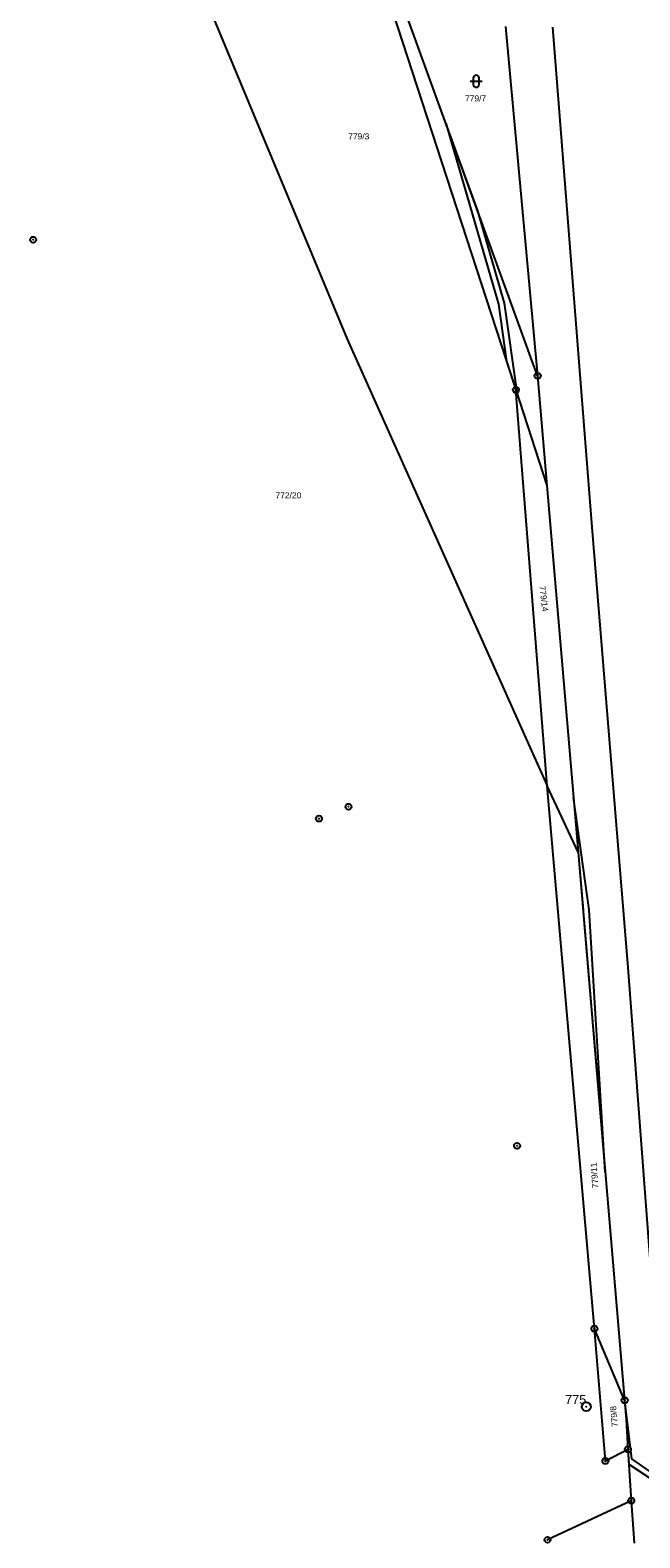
# Model space of a CAD drawing. Header units: metres. Extents: x -747283 to -746243, y -1022515 to -1021544.
# Tile 10 of 43: x -747278 to -747177, y -1021938 to -1021688. Entities that reach past the tile are written whole.
import ezdxf
from ezdxf.enums import TextEntityAlignment as Align

# ---------------------------------------------------------------- set-up
doc = ezdxf.new("R2010")
doc.units = ezdxf.units.M
doc.header["$MEASUREMENT"] = 0
for name, color, linetype in [('101', 251, 'CONTINUOUS'), ('1016', 251, 'CONTINUOUS'), ('105', 251, 'CONTINUOUS'), ('18', 251, 'CONTINUOUS'), ('21800', 251, 'CONTINUOUS'), ('21900', 251, 'CONTINUOUS'), ('21999', 251, 'CONTINUOUS'), ('23700', 251, 'CONTINUOUS'), ('316', 251, 'CONTINUOUS')]:
    doc.layers.add(name, color=color, linetype=linetype)
doc.styles.add('Arial', font='arial.ttf', dxfattribs={"height": 1})
doc.styles.get("Standard").update_dxf_attribs({"font": 'arial.ttf'})

# ---------------------------------------------------------------- blocks, each defined once
blk = doc.blocks.new('3_16$6')
at = {"layer": '316', "linetype": 'Continuous'}
for p, q in [((-1, 1), (1, 1)), ((-0.5, 1.5), (-0.5, 0.5)), ((0.5, 0.5), (0.5, 1.5))]:
    blk.add_line(p, q, dxfattribs=at)
for centre, start, end in [((0, 1.5), 0, 180), ((0, 0.5), 180, 359.9879)]:
    blk.add_arc(centre, 0.5, start, end, dxfattribs=at)
blk = doc.blocks.new('1_01$20')
at = {"layer": '101', "linetype": 'Continuous'}
for radius in [0.75, 0.03]:
    blk.add_circle((0, 0), radius, dxfattribs=at)
blk = doc.blocks.new('1_05$21')
at = {"layer": '105', "linetype": 'Continuous'}
for radius in [0.5, 0.0303]:
    blk.add_circle((0, 0), radius, dxfattribs=at)

msp = doc.modelspace()

# ---------------------------------------------------------------- linework, layer by layer
at = {"layer": '21800'}
for p, q in [((-747191.12, -1021687.51), (-747184.63, -1021770.42)), ((-747184.63, -1021770.42), (-747178.66, -1021843.38)), ((-747178.66, -1021843.38), (-747169.12, -1021969.93))]:
    msp.add_line(p, q, dxfattribs=at)
at = {"layer": '21900'}
for p, q in [((-747235.92, -1021628.85), (-747197.21, -1021747.65)), ((-747193.6, -1021745.32), (-747214.99, -1021686.44)), ((-747198.91, -1021687.42), (-747193.6, -1021745.32)), ((-747193.6, -1021745.32), (-747192.06, -1021763.48)), ((-747197.21, -1021747.65), (-747192.06, -1021763.48)), ((-747192.01, -1021813.26), (-747197.21, -1021747.65)), ((-747192.06, -1021763.48), (-747186.89, -1021824.28)), ((-747184.2, -1021903.25), (-747192.01, -1021813.26)), ((-747186.89, -1021824.28), (-747179.18, -1021915.12)), ((-747182.37, -1021925.17), (-747184.2, -1021903.25)), ((-747179.18, -1021915.12), (-747184.2, -1021903.25)), ((-747182.37, -1021925.17), (-747178.63, -1021923.24)), ((-747178.09, -1021931.77), (-747191.97, -1021938.25)), ((-747178.09, -1021931.77), (-747177.62, -1021938.8))]:
    msp.add_line(p, q, dxfattribs=at)
for points in [[(-747268.66, -1021634.76), (-747241.59, -1021699.86), (-747225.19, -1021739.24), (-747192.01, -1021813.26)], [(-747179.18, -1021915.12), (-747178.91, -1021918.32), (-747178.63, -1021923.24)], [(-747178.63, -1021923.24), (-747178.31, -1021928.41), (-747178.09, -1021931.77)]]:
    msp.add_lwpolyline(points, dxfattribs=at)
at = {"layer": '21999'}
msp.add_line((-747186.89, -1021824.28), (-747192.01, -1021813.26), dxfattribs=at)
at = {"layer": '23700'}
for points in [[(-747197.21, -1021747.65), (-747196.96, -1021748.41), (-747199.07, -1021733.28), (-747203.54, -1021717.96), (-747208.82, -1021703.42), (-747200.07, -1021733.42), (-747198.74, -1021742.95), (-747197.21, -1021747.65)], [(-747186.89, -1021824.28), (-747186.07, -1021833.86), (-747186.05, -1021834.16), (-747182.39, -1021877.31), (-747185.07, -1021833.8), (-747187.66, -1021815.18), (-747186.89, -1021824.28)], [(-747174.75, -1021928.2), (-747171.03, -1021981.59), (-747161.03, -1022092.35), (-747159.42, -1022099.21), (-747170.03, -1021981.5), (-747173.79, -1021927.74), (-747177.99, -1021924.82), (-747179.21, -1021914.77), (-747179.18, -1021915.12), (-747178.91, -1021918.32), (-747178.63, -1021923.24), (-747178.47, -1021925.7), (-747174.75, -1021928.2)]]:
    msp.add_lwpolyline(points, close=True, dxfattribs=at)

# ---------------------------------------------------------------- block references
at = {"layer": '101'}
msp.add_blockref('1_01$20', (-747185.55, -1021916.2), dxfattribs=at)
at = {"layer": '105'}
for p in [(-747277.22, -1021722.75), (-747193.6, -1021745.32), (-747197.21, -1021747.65), (-747229.85, -1021818.7), (-747224.95, -1021816.73), (-747197.02, -1021872.94), (-747184.2, -1021903.25), (-747179.18, -1021915.12), (-747178.63, -1021923.24), (-747182.37, -1021925.17), (-747178.09, -1021931.77), (-747191.97, -1021938.25)]:
    msp.add_blockref('1_05$21', p, dxfattribs=at)
at = {"layer": '316'}
msp.add_blockref('3_16$6', (-747203.79, -1021697.48), dxfattribs=at)

# ---------------------------------------------------------------- texts
at = {"layer": '1016'}
msp.add_text('775', height=1.5, dxfattribs=at).set_placement((-747185.55, -1021916.2), align=Align.BOTTOM_RIGHT)
at = {"layer": '18', "style": 'Arial'}
for s, p in [('779/7', (-747203.89, -1021699.33)), ('779/3', (-747223.25, -1021705.62)), ('772/20', (-747234.91, -1021765.11))]:
    msp.add_text(s, height=1, dxfattribs=at).set_placement(p, align=Align.MIDDLE_CENTER)
msp.add_text('779/14', height=1, rotation=277, dxfattribs=at).set_placement((-747193.37, -1021782.34), align=Align.BOTTOM_CENTER)
msp.add_text('779/11', height=1, rotation=94, dxfattribs=at).set_placement((-747183.24, -1021879.93), align=Align.BOTTOM_LEFT)
msp.add_text('779/8', height=1, rotation=95, dxfattribs=at).set_placement((-747180.95, -1021917.81), align=Align.MIDDLE_CENTER)

doc.saveas('drawing.dxf')
